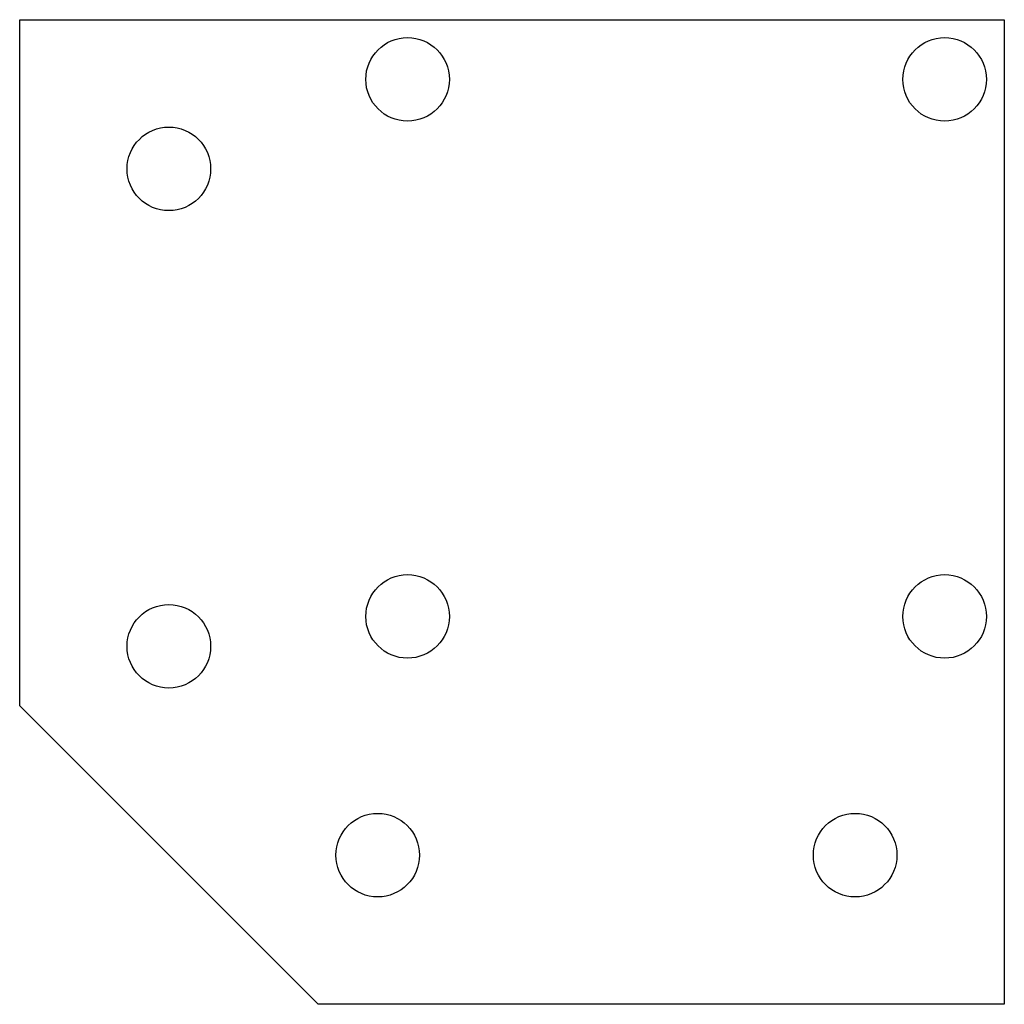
# Model space of a CAD drawing. Extents: x -110 to 55, y -110 to 55.
import ezdxf

# ---------------------------------------------------------------- set-up
doc = ezdxf.new("R2010")
doc.units = 0

msp = doc.modelspace()

# ---------------------------------------------------------------- linework, layer by layer
for p, q in [((-110, -60), (-110, 55)), ((-110, 55), (55, 55)), ((55, 55), (55, -110)), ((-60, -110), (-110, -60)), ((55, -110), (-60, -110))]:
    msp.add_line(p, q)
at = {"layer": 'PS_SOLID'}
for centre in [(-45, 45), (45, 45), (-85, 30), (-45, -45), (45, -45), (-85, -50), (-50, -85), (30, -85)]:
    msp.add_circle(centre, 7, dxfattribs=at)

doc.saveas('drawing.dxf')
